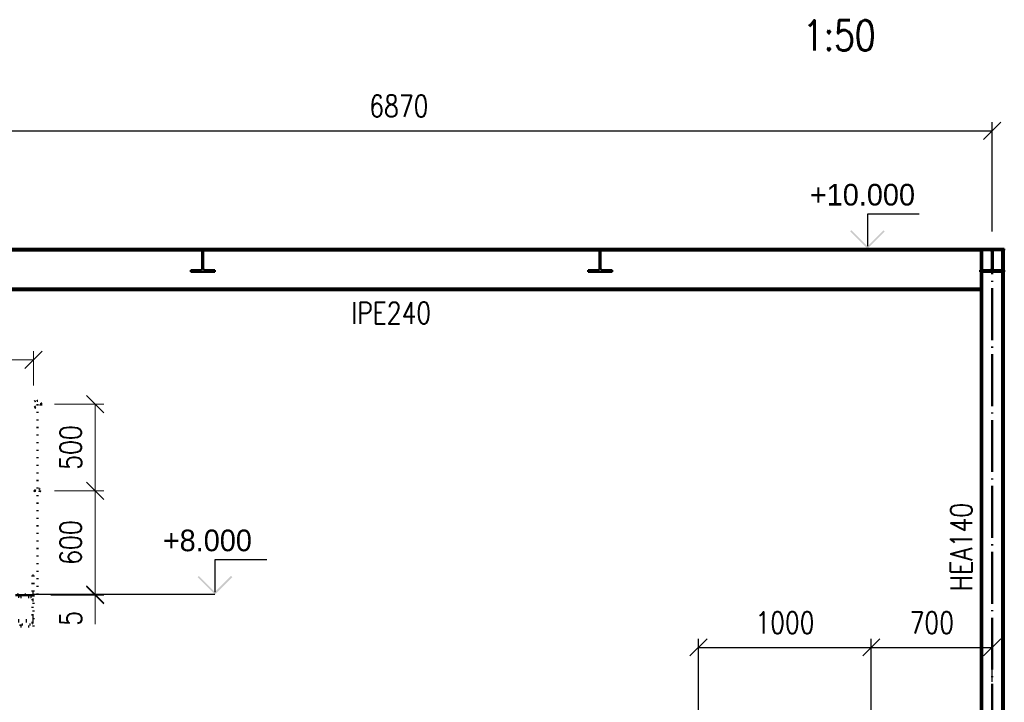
# Paper-space layout 'Layout1' of a CAD drawing. Extents: x -2 to 1033, y -36 to 596.
# Tile 16 of 182: x 98 to 212, y 201 to 280. Entities that reach past the tile are written whole.
import ezdxf

# ---------------------------------------------------------------- set-up
doc = ezdxf.new("R2010")
doc.units = 0
for name, pattern in [('ACAD_ISO02W100', [15, 12, -3]), ('ACAD_ISO04W100', [30.5, 24, -3, 0.5, -3]), ('ACAD_ISO07W100', [3.5, 0.5, -3]), ('B_CARA_09', [0.5, 0, -0.5])]:
    doc.linetypes.add(name, pattern=pattern)
doc.layers.get('0').update_dxf_attribs({"linetype": 'CONTINUOUS'})
doc.layers.get('DEFPOINTS').update_dxf_attribs({"color": 132, "linetype": 'CONTINUOUS'})
doc.layers.add('AS_INS_ON', color=7, linetype='CONTINUOUS')
for name, color, linetype, lineweight in [('SS_2.ET-DEMONTAZE_OK', 20, 'B_CARA_09', 50), ('SS_2.ET-HALA_TaO-VESTAVBA_A1÷B2-VAZBA2', 51, 'CONTINUOUS', 50), ('SS_KOTY', 3, 'CONTINUOUS', 25), ('SS_NADPIS_7', 6, 'CONTINUOUS', 70), ('SS_POPIS_PROFILU', 13, 'CONTINUOUS', 25), ('SS_STAV.OK-KOTY', 251, 'CONTINUOUS', 13)]:
    doc.layers.add(name, color=color, linetype=linetype, lineweight=lineweight)
doc.styles.add('ROMANS', font='romans.shx', dxfattribs={"width": 0.8})
doc.styles.add('romans.shx', font='romans.shx', dxfattribs={"height": 5})
doc.dimstyles.new('A-1_(2.5)_50AS', dxfattribs={"dimtxt": 2.5, "dimasz": 2, "dimexe": 1, "dimexo": 2, "dimgap": 0, "dimtad": 0, "dimdec": 1, "dimlfac": 50, "dimrnd": 1, "dimtxsty": 'ROMANS', "dimblk1": 'OBLIQUE', "dimblk2": 'OBLIQUE', "dimsah": 1, "dimcen": 2, "dimclrd": 256, "dimclre": 256, "dimclrt": 256, "dimadec": 1, "dimazin": 2, "dimtfac": 0.714286, "dimtdec": 1, "dimtmove": 0, "dimatfit": 3, "dimldrblk": 'OPEN', "dimfxl": 1, "dimtvp": 1.142857, "dimtfill": 1, "dimtolj": 1, "dimlwd": -1, "dimlwe": -1, "dimarcsym": 0})

# ---------------------------------------------------------------- blocks, each defined once
blk = doc.blocks.new('_Oblique')
at = {"color": 0, "linetype": 'ByBlock', "lineweight": -2}
blk.add_line((-0.5, -0.5), (0.5, 0.5), dxfattribs=at)
blk = doc.blocks.new('*D28')
at = {"layer": 'DEFPOINTS', "color": 0, "transparency": 16777216}
for p in [(99.94, 240.68), (63.94, 213.53, -21268.5), (99.94, 213.53, -21268.5)]:
    blk.add_point(p, dxfattribs=at)
at = {"layer": 'SS_STAV.OK-KOTY', "transparency": 16777216}
for p, q in [((63.94, 237.71), (63.94, 241.68)), ((99.94, 237.71), (99.94, 241.68)), ((63.94, 240.68), (99.94, 240.68))]:
    blk.add_line(p, q, dxfattribs=at)
at = {"layer": 'SS_STAV.OK-KOTY', "transparency": 16777216, "xscale": 2, "yscale": 2, "zscale": 2, "rotation": 180}
blk.add_blockref('_Oblique', (63.94, 240.68), dxfattribs=at)
at = {"layer": 'SS_STAV.OK-KOTY', "transparency": 16777216, "xscale": 2, "yscale": 2, "zscale": 2}
blk.add_blockref('_Oblique', (99.94, 240.68), dxfattribs=at)
at = {"layer": 'SS_STAV.OK-KOTY', "transparency": 16777216, "insert": (81.94, 243.54), "char_height": 2.5, "attachment_point": 5, "style": 'ROMANS', "bg_fill": 3, "box_fill_scale": 1.1, "bg_fill_color": 256, "bg_fill_true_color": 13158600, "bg_fill_transparency": 0}
blk.add_mtext('\\A1;1800', dxfattribs=at)
blk = doc.blocks.new('_OPEN')
at = {"color": 0, "linetype": 'ByBlock'}
for p, q in [((-1, 0.167), (0, 0)), ((0, 0), (-1, -0.167)), ((0, 0), (-1, 0))]:
    blk.add_line(p, q, dxfattribs=at)
blk = doc.blocks.new('*D33')
at = {"layer": 'DEFPOINTS', "color": 0, "transparency": 16777216}
for p in [(210.94, 267.17), (73.54, 253.53, -21312.5), (210.94, 253.53, -21312.5)]:
    blk.add_point(p, dxfattribs=at)
at = {"layer": 'SS_KOTY', "transparency": 16777216}
for p, q in [((73.54, 255.53), (73.54, 268.17)), ((210.94, 255.53), (210.94, 268.17)), ((73.54, 267.17), (210.94, 267.17))]:
    blk.add_line(p, q, dxfattribs=at)
at = {"layer": 'SS_KOTY', "transparency": 16777216, "xscale": 2, "yscale": 2, "zscale": 2, "rotation": 180}
blk.add_blockref('_Oblique', (73.54, 267.17), dxfattribs=at)
at = {"layer": 'SS_KOTY', "transparency": 16777216, "xscale": 2, "yscale": 2, "zscale": 2}
blk.add_blockref('_Oblique', (210.94, 267.17), dxfattribs=at)
at = {"layer": 'SS_KOTY', "transparency": 16777216, "insert": (142.24, 270.03), "char_height": 2.5, "attachment_point": 5, "style": 'ROMANS', "bg_fill": 3, "box_fill_scale": 1.1, "bg_fill_color": 256, "bg_fill_true_color": 13158600, "bg_fill_transparency": 0}
blk.add_mtext('\\A1;6870', dxfattribs=at)
blk = doc.blocks.new('*D42')
at = {"layer": 'DEFPOINTS', "color": 0, "transparency": 16777216}
for p in [(196.94, 207.41), (176.94, 176.73, -21280.5), (196.94, 176.73, -21268.5)]:
    blk.add_point(p, dxfattribs=at)
at = {"layer": 'SS_KOTY', "transparency": 16777216}
for p, q in [((176.94, 178.73), (176.94, 208.41)), ((196.94, 178.73), (196.94, 208.41)), ((176.94, 207.41), (196.94, 207.41))]:
    blk.add_line(p, q, dxfattribs=at)
at = {"layer": 'SS_KOTY', "transparency": 16777216, "xscale": 2, "yscale": 2, "zscale": 2, "rotation": 180}
blk.add_blockref('_Oblique', (176.94, 207.41), dxfattribs=at)
at = {"layer": 'SS_KOTY', "transparency": 16777216, "xscale": 2, "yscale": 2, "zscale": 2}
blk.add_blockref('_Oblique', (196.94, 207.41), dxfattribs=at)
at = {"layer": 'SS_KOTY', "transparency": 16777216, "insert": (186.94, 210.27), "char_height": 2.5, "attachment_point": 5, "style": 'ROMANS', "bg_fill": 3, "box_fill_scale": 1.1, "bg_fill_color": 256, "bg_fill_true_color": 13158600, "bg_fill_transparency": 0}
blk.add_mtext('\\A1;1000', dxfattribs=at)
blk = doc.blocks.new('*D43')
at = {"layer": 'DEFPOINTS', "color": 0, "transparency": 16777216}
for p in [(210.94, 207.41), (210.94, 201.43, -21312.5), (196.94, 176.73, -21268.5)]:
    blk.add_point(p, dxfattribs=at)
at = {"layer": 'SS_KOTY', "transparency": 16777216}
for p, q in [((196.94, 178.73), (196.94, 208.41)), ((210.94, 203.43), (210.94, 208.41)), ((196.94, 207.41), (210.94, 207.41))]:
    blk.add_line(p, q, dxfattribs=at)
at = {"layer": 'SS_KOTY', "transparency": 16777216, "xscale": 2, "yscale": 2, "zscale": 2, "rotation": 180}
blk.add_blockref('_Oblique', (196.94, 207.41), dxfattribs=at)
at = {"layer": 'SS_KOTY', "transparency": 16777216, "xscale": 2, "yscale": 2, "zscale": 2}
blk.add_blockref('_Oblique', (210.94, 207.41), dxfattribs=at)
at = {"layer": 'SS_KOTY', "transparency": 16777216, "insert": (203.94, 210.27), "char_height": 2.5, "attachment_point": 5, "style": 'ROMANS', "bg_fill": 3, "box_fill_scale": 1.1, "bg_fill_color": 256, "bg_fill_true_color": 13158600, "bg_fill_transparency": 0}
blk.add_mtext('\\A1;700', dxfattribs=at)
blk = doc.blocks.new('*D44')
at = {"layer": 'DEFPOINTS', "color": 0, "transparency": 16777216}
for p in [(100.38, 235.53, -21268.5), (100.38, 225.53, -21268.5), (107.09, 225.53)]:
    blk.add_point(p, dxfattribs=at)
at = {"layer": 'SS_STAV.OK-KOTY', "transparency": 16777216}
for p, q in [((102.38, 235.53), (108.09, 235.53)), ((107.09, 235.53), (107.09, 225.53)), ((102.38, 225.53), (108.09, 225.53))]:
    blk.add_line(p, q, dxfattribs=at)
at = {"layer": 'SS_STAV.OK-KOTY', "transparency": 16777216, "xscale": 2, "yscale": 2, "zscale": 2}
for p, rotation in [((107.09, 235.53), 90), ((107.09, 225.53), 270)]:
    blk.add_blockref('_Oblique', p, dxfattribs=dict(at, rotation=rotation))
at = {"layer": 'SS_STAV.OK-KOTY', "transparency": 16777216, "insert": (104.24, 230.53), "char_height": 2.5, "attachment_point": 5, "rotation": 90, "style": 'ROMANS', "bg_fill": 3, "box_fill_scale": 1.1, "bg_fill_color": 256, "bg_fill_true_color": 13158600, "bg_fill_transparency": 0}
blk.add_mtext('\\A1;500', dxfattribs=at)
blk = doc.blocks.new('*D45')
at = {"layer": 'DEFPOINTS', "color": 0, "transparency": 16777216}
for p in [(100.38, 225.53, -21268.5), (99.94, 213.53, -21268.5), (107.09, 213.53)]:
    blk.add_point(p, dxfattribs=at)
at = {"layer": 'SS_STAV.OK-KOTY', "transparency": 16777216}
for p, q in [((102.38, 225.53), (108.09, 225.53)), ((107.09, 225.53), (107.09, 213.53)), ((101.94, 213.53), (108.09, 213.53))]:
    blk.add_line(p, q, dxfattribs=at)
at = {"layer": 'SS_STAV.OK-KOTY', "transparency": 16777216, "xscale": 2, "yscale": 2, "zscale": 2}
for p, rotation in [((107.09, 225.53), 90), ((107.09, 213.53), 270)]:
    blk.add_blockref('_Oblique', p, dxfattribs=dict(at, rotation=rotation))
at = {"layer": 'SS_STAV.OK-KOTY', "transparency": 16777216, "insert": (104.24, 219.53), "char_height": 2.5, "attachment_point": 5, "rotation": 90, "style": 'ROMANS', "bg_fill": 3, "box_fill_scale": 1.1, "bg_fill_color": 256, "bg_fill_true_color": 13158600, "bg_fill_transparency": 0}
blk.add_mtext('\\A1;600', dxfattribs=at)
blk = doc.blocks.new('*D46')
at = {"layer": 'DEFPOINTS', "color": 0, "transparency": 16777216}
for p in [(99.94, 213.53, -21268.5), (99.94, 213.43, -21290.5), (107.09, 213.43)]:
    blk.add_point(p, dxfattribs=at)
at = {"layer": 'SS_STAV.OK-KOTY', "transparency": 16777216}
for p, q in [((101.94, 213.53), (108.09, 213.53)), ((101.94, 213.43), (108.09, 213.43)), ((107.09, 213.53), (107.09, 213.43)), ((107.09, 213.43), (107.09, 210.1))]:
    blk.add_line(p, q, dxfattribs=at)
at = {"layer": 'SS_STAV.OK-KOTY', "transparency": 16777216, "xscale": 2, "yscale": 2, "zscale": 2}
for p, rotation in [((107.09, 213.53), 90), ((107.09, 213.43), 270)]:
    blk.add_blockref('_Oblique', p, dxfattribs=dict(at, rotation=rotation))
at = {"layer": 'SS_STAV.OK-KOTY', "transparency": 16777216, "insert": (104.24, 210.76), "char_height": 2.5, "attachment_point": 5, "rotation": 90, "style": 'ROMANS', "bg_fill": 3, "box_fill_scale": 1.1, "bg_fill_color": 256, "bg_fill_true_color": 13158600, "bg_fill_transparency": 0}
blk.add_mtext('\\A1;5', dxfattribs=at)

psp = doc.layouts.get("Layout1")

# ---------------------------------------------------------------- hatches: boundary and pattern name
at = {"layer": 'AS_INS_ON'}
psp.add_hatch(color=9, dxfattribs=at).paths.add_polyline_path([(119.089, 215.671), (118.9476, 215.5296), (120.9476, 213.5296), (122.9476, 215.5296), (122.8062, 215.671), (120.9476, 213.8125)])

# ---------------------------------------------------------------- linework, layer by layer
at = {"layer": 'AS_INS_ON', "color": 9}
for p, q in [((126.9476, 217.5296, -21268.5), (120.9476, 217.5296, -21268.5)), ((120.9476, 217.5296, -21268.5), (120.9476, 213.8125, -21268.5))]:
    psp.add_line(p, q, dxfattribs=at)
at = {"layer": 'SS_2.ET-DEMONTAZE_OK', "color": 1, "linetype": 'ACAD_ISO07W100', "ltscale": 0.25}
psp.add_line((98.4386, 210.0396), (98.4386, 209.8296), dxfattribs=at)
at = {"layer": 'SS_2.ET-HALA_TaO-VESTAVBA_A1÷B2-VAZBA2', "color": 3, "linetype": 'ACAD_ISO02W100', "ltscale": 0.25}
for p, q in [((119.4836, 252.9296), (119.4836, 252.9589)), ((119.4836, 252.9296), (119.5936, 252.9296)), ((119.4836, 251.2796), (119.4836, 252.9296)), ((119.5936, 252.9589), (119.5936, 252.9296)), ((119.5936, 252.9296), (119.5936, 251.2796)), ((165.4836, 252.9296), (165.4836, 252.9589)), ((165.4836, 252.9296), (165.5936, 252.9296)), ((165.4836, 251.2796), (165.4836, 252.9296)), ((165.5936, 252.9589), (165.5936, 252.9296)), ((165.5936, 252.9296), (165.5936, 251.2796)), ((118.1386, 251.0396), (119.2436, 251.0396)), ((118.1386, 250.8696), (118.1386, 251.0396)), ((118.1386, 250.8696), (120.9386, 250.8696)), ((119.8336, 251.0396), (120.9386, 251.0396)), ((120.9386, 250.8696), (120.9386, 251.0396)), ((164.1386, 251.0396), (165.2436, 251.0396)), ((164.1386, 250.8696), (164.1386, 251.0396)), ((164.1386, 250.8696), (166.9386, 250.8696)), ((165.8336, 251.0396), (166.9386, 251.0396)), ((166.9386, 250.8696), (166.9386, 251.0396)), ((209.5386, 251.0396), (209.9386, 251.0396)), ((209.5386, 251.0396), (209.5386, 250.8696)), ((209.5386, 250.8696), (209.6086, 250.8696)), ((209.6086, 250.8696), (209.9386, 250.8696)), ((209.9386, 251.0396), (210.0093, 251.0396)), ((209.9386, 251.0396), (209.9386, 250.8696)), ((209.9386, 250.8696), (210.0093, 250.8696)), ((210.0093, 251.0396), (210.0386, 251.0396)), ((210.0093, 250.8696), (210.0386, 250.8696)), ((210.0386, 251.0396), (210.6436, 251.0396)), ((210.0386, 250.8696), (210.0386, 251.0396)), ((210.0386, 250.8696), (211.8386, 250.8696)), ((211.2336, 251.0396), (211.8386, 251.0396)), ((211.8386, 251.0396), (211.8679, 251.0396)), ((211.8386, 251.0396), (211.8386, 250.8696)), ((211.8386, 250.8696), (211.8679, 250.8696)), ((211.8679, 251.0396), (211.9386, 251.0396)), ((211.8679, 250.8696), (211.9386, 250.8696)), ((211.9386, 251.0396), (212.2686, 251.0396)), ((211.9386, 251.0396), (211.9386, 250.8696)), ((211.9386, 250.8696), (212.2686, 250.8696))]:
    psp.add_line(p, q, dxfattribs=at)
at = {"layer": 'SS_2.ET-HALA_TaO-VESTAVBA_A1÷B2-VAZBA2', "color": 1, "linetype": 'Continuous', "ltscale": 0.25}
for p, q in [((212.2686, 251.0396), (212.3386, 251.0396)), ((212.2686, 250.8696), (212.3386, 250.8696)), ((212.3386, 250.8696), (212.3386, 251.0396)), ((209.6086, 248.9256), (74.8686, 248.9256)), ((74.8686, 248.7296), (209.6086, 248.7296))]:
    psp.add_line(p, q, dxfattribs=at)
at = {"layer": 'SS_2.ET-HALA_TaO-VESTAVBA_A1÷B2-VAZBA2', "color": 3, "linetype": 'ACAD_ISO02W100', "ltscale": 0.25, "extrusion": (-3.7494e-33, 6.12323e-17, -1)}
for centre, start, end in [((-119.2436, 251.2796), 180, 270), ((-119.8336, 251.2796), 270, 0)]:
    psp.add_arc(centre, 0.24, start, end, dxfattribs=at)
at = {"layer": 'SS_2.ET-HALA_TaO-VESTAVBA_A1÷B2-VAZBA2', "color": 3, "linetype": 'ACAD_ISO02W100', "ltscale": 0.25, "extrusion": (-1.25575e-13, 3.03226e-13, -1)}
for centre in [(-165.2436, 251.2796), (-210.6436, 251.2796)]:
    psp.add_arc(centre, 0.24, 180, 270, dxfattribs=at)
at = {"layer": 'SS_2.ET-HALA_TaO-VESTAVBA_A1÷B2-VAZBA2', "color": 3, "linetype": 'ACAD_ISO02W100', "ltscale": 0.25, "extrusion": (3.03165e-13, 1.25636e-13, -1)}
for centre in [(-165.8336, 251.2796), (-211.2336, 251.2796)]:
    psp.add_arc(centre, 0.24, 270, 0, dxfattribs=at)

# ---------------------------------------------------------------- texts
at = {"layer": 'AS_INS_ON', "color": 9}
psp.add_text('+8.000', height=2.5, dxfattribs=at).set_placement((114.9057, 218.5296))
at = {"layer": 'SS_NADPIS_7', "color": 2, "style": 'romans.shx', "width": 0.8}
psp.add_text('1:50', height=3.5, dxfattribs=at).set_placement((189.0344, 276.4636))
at = {"layer": 'SS_POPIS_PROFILU', "color": 13, "style": 'romans.shx', "width": 0.8}
psp.add_text('IPE240', height=2.5, dxfattribs=at).set_placement((136.7236, 244.8568))
psp.add_text('HEA140', height=2.5, rotation=90, dxfattribs=at).set_placement((208.6086, 213.9236))

# ---------------------------------------------------------------- dimensions: what is measured, and where the dimension line sits
at = {"layer": 'SS_KOTY'}
dim = psp.add_linear_dim(base=(210.9386, 267.1682), p1=(73.5386, 253.5296, -21312.5), p2=(210.9386, 253.5296, -21312.5), dimstyle='A-1_(2.5)_50AS', override={"dimtmove": 1}, dxfattribs=at)
dim.commit()
dim.dimension.update_dxf_attribs({"geometry": '*D33', "text_midpoint": (142.2386, 270.0253)})
dim = psp.add_linear_dim(base=(196.9386, 207.4083), p1=(176.9386, 176.7296, -21280.5), p2=(196.9386, 176.7296, -21268.5), dimstyle='A-1_(2.5)_50AS', dxfattribs=at)
dim.commit()
dim.dimension.update_dxf_attribs({"geometry": '*D42', "text_midpoint": (186.9386, 210.2654)})
at = {"layer": 'SS_STAV.OK-KOTY'}
dim = psp.add_linear_dim(base=(99.9386, 240.6835), p1=(63.9386, 213.5296, -21268.5), p2=(99.9386, 213.5296, -21268.5), dimstyle='A-1_(2.5)_50AS', override={"dimfxl": 3000, "dimfxlon": 1}, dxfattribs=at)
dim.commit()
dim.dimension.update_dxf_attribs({"geometry": '*D28', "text_midpoint": (81.9386, 243.5406)})

# ---------------------------------------------------------------- next in the draw order: hatches: boundary and pattern name
at = {"layer": 'AS_INS_ON'}
psp.add_hatch(color=3, dxfattribs=at).paths.add_polyline_path([(194.6324, 255.671), (194.491, 255.5296), (196.491, 253.5296), (198.491, 255.5296), (198.3496, 255.671), (196.491, 253.8125)])

# ---------------------------------------------------------------- next in the draw order: linework, layer by layer
at = {"layer": 'AS_INS_ON', "color": 3}
for p, q in [((202.491, 257.5296, -21312.5), (196.491, 257.5296, -21312.5)), ((196.491, 257.5296, -21312.5), (196.491, 253.8125, -21312.5)), ((196.491, 253.5296), (210.9373, 253.5296))]:
    psp.add_line(p, q, dxfattribs=at)
at = {"layer": 'SS_2.ET-DEMONTAZE_OK', "color": 1, "linetype": 'ACAD_ISO07W100', "ltscale": 0.25}
for p, q in [((81.5386, 213.2496), (98.4386, 213.2496)), ((98.4386, 213.4296), (98.4386, 213.2196))]:
    psp.add_line(p, q, dxfattribs=at)
at = {"layer": 'SS_2.ET-HALA_TaO-VESTAVBA_A1÷B2-VAZBA2', "color": 7, "linetype": 'ACAD_ISO04W100', "ltscale": 0.25}
psp.add_line((210.9386, 253.5296), (73.5386, 253.5296), dxfattribs=at)
at = {"layer": 'SS_2.ET-HALA_TaO-VESTAVBA_A1÷B2-VAZBA2', "color": 1, "linetype": 'Continuous', "ltscale": 0.25}
for p, q in [((209.6086, 253.5296), (74.8686, 253.5296)), ((74.8686, 253.3336), (209.6086, 253.3336)), ((212.2686, 253.5296), (209.6086, 253.5296)), ((212.3386, 253.5296), (212.2686, 253.5296)), ((212.3386, 253.3596), (212.2686, 253.3596)), ((212.3386, 253.3596), (212.3386, 253.5296))]:
    psp.add_line(p, q, dxfattribs=at)
at = {"layer": 'SS_2.ET-HALA_TaO-VESTAVBA_A1÷B2-VAZBA2', "color": 3, "linetype": 'ACAD_ISO02W100', "ltscale": 0.25}
for p, q in [((118.1386, 253.3596), (118.1386, 253.5296)), ((119.2436, 253.3596), (118.1386, 253.3596)), ((119.4836, 253.0296), (119.4836, 253.1196)), ((119.5936, 253.1196), (119.5936, 253.0296)), ((120.9386, 253.3596), (119.8336, 253.3596)), ((120.9386, 253.3596), (120.9386, 253.5296)), ((164.1386, 253.3596), (164.1386, 253.5296)), ((165.2436, 253.3596), (164.1386, 253.3596)), ((165.4836, 253.0296), (165.4836, 253.1196)), ((165.5936, 253.1196), (165.5936, 253.0296)), ((166.9386, 253.3596), (165.8336, 253.3596)), ((166.9386, 253.3596), (166.9386, 253.5296)), ((209.5386, 253.5296), (209.5386, 253.3596)), ((209.9386, 253.3596), (209.5386, 253.3596)), ((209.9386, 253.5296), (209.9386, 253.3596)), ((210.0093, 253.3596), (209.9386, 253.3596)), ((210.0386, 253.3596), (210.0093, 253.3596)), ((210.0386, 253.3596), (210.0386, 253.5296)), ((210.6436, 253.3596), (210.0386, 253.3596)), ((210.8836, 251.2796), (210.8836, 253.1196)), ((210.9936, 253.1196), (210.9936, 251.2796)), ((211.8386, 253.3596), (211.2336, 253.3596)), ((211.8386, 253.5296), (211.8386, 253.3596)), ((211.8679, 253.3596), (211.8386, 253.3596)), ((211.9386, 253.3596), (211.8679, 253.3596)), ((211.9386, 253.5296), (211.9386, 253.3596)), ((212.2686, 253.3596), (211.9386, 253.3596)), ((119.5936, 253.0296), (119.4836, 253.0296)), ((119.4836, 252.9589), (119.4836, 253.0296)), ((119.5936, 253.0296), (119.5936, 252.9589)), ((165.5936, 253.0296), (165.4836, 253.0296)), ((165.4836, 252.9589), (165.4836, 253.0296)), ((165.5936, 253.0296), (165.5936, 252.9589))]:
    psp.add_line(p, q, dxfattribs=at)
at = {"layer": 'SS_2.ET-HALA_TaO-VESTAVBA_A1÷B2-VAZBA2', "color": 3, "linetype": 'ACAD_ISO02W100', "ltscale": 0.25, "extrusion": (1.25575e-13, 3.03226e-13, -1)}
psp.add_arc((-119.2436, 253.1196), 0.24, 90, 180, dxfattribs=at)
at = {"layer": 'SS_2.ET-HALA_TaO-VESTAVBA_A1÷B2-VAZBA2', "color": 3, "linetype": 'ACAD_ISO02W100', "ltscale": 0.25, "extrusion": (-3.03165e-13, 1.25636e-13, -1)}
psp.add_arc((-119.8336, 253.1196), 0.24, 0, 90, dxfattribs=at)
at = {"layer": 'SS_2.ET-HALA_TaO-VESTAVBA_A1÷B2-VAZBA2', "color": 3, "linetype": 'ACAD_ISO02W100', "ltscale": 0.25, "extrusion": (-3.7494e-33, 6.12323e-17, -1)}
for centre, start, end in [((-165.2436, 253.1196), 90, 180), ((-165.8336, 253.1196), 0, 90)]:
    psp.add_arc(centre, 0.24, start, end, dxfattribs=at)
at = {"layer": 'SS_2.ET-HALA_TaO-VESTAVBA_A1÷B2-VAZBA2', "color": 3, "linetype": 'ACAD_ISO02W100', "ltscale": 0.25, "extrusion": (-1.25575e-13, -3.03104e-13, -1)}
psp.add_arc((-210.6436, 253.1196), 0.24, 90, 180, dxfattribs=at)
at = {"layer": 'SS_2.ET-HALA_TaO-VESTAVBA_A1÷B2-VAZBA2', "color": 3, "linetype": 'ACAD_ISO02W100', "ltscale": 0.25, "extrusion": (3.03165e-13, -1.25514e-13, -1)}
psp.add_arc((-211.2336, 253.1196), 0.24, 0, 90, dxfattribs=at)

# ---------------------------------------------------------------- next in the draw order: texts
at = {"layer": 'AS_INS_ON', "color": 3}
psp.add_text('+10.000', height=2.5, dxfattribs=at).set_placement((189.8241, 258.5296))

# ---------------------------------------------------------------- next in the draw order: dimensions: what is measured, and where the dimension line sits
at = {"layer": 'SS_KOTY'}
dim = psp.add_linear_dim(base=(210.9386, 207.4083), p1=(196.9386, 176.7296, -21268.5), p2=(210.9386, 201.4262, -21312.5), dimstyle='A-1_(2.5)_50AS', override={"dimtmove": 1}, dxfattribs=at)
dim.commit()
dim.dimension.update_dxf_attribs({"geometry": '*D43', "text_midpoint": (203.9386, 210.2654)})
at = {"layer": 'SS_STAV.OK-KOTY'}
dim = psp.add_linear_dim(base=(107.0923, 225.5296), p1=(100.3836, 235.5296, -21268.5), p2=(100.3836, 225.5296, -21268.5), angle=90, dimstyle='A-1_(2.5)_50AS', override={"dimfxl": 3000, "dimfxlon": 0}, dxfattribs=at)
dim.commit()
dim.dimension.update_dxf_attribs({"geometry": '*D44', "text_midpoint": (104.2351, 230.5296)})

# ---------------------------------------------------------------- next in the draw order: linework, layer by layer
at = {"layer": 'SS_2.ET-DEMONTAZE_OK', "color": 1, "linetype": 'ACAD_ISO07W100', "ltscale": 0.25}
for radius in [0.445, 0.387]:
    psp.add_circle((100.3836, 235.5296), radius, dxfattribs=at)
at = {"layer": 'SS_2.ET-HALA_TaO-VESTAVBA_A1÷B2-VAZBA2', "color": 1, "linetype": 'Continuous', "ltscale": 0.25}
for p, q in [((209.6086, 199.1746), (209.6086, 253.5296)), ((209.7786, 253.5296), (209.7786, 199.1746)), ((212.0986, 253.5296), (212.0986, 199.1746)), ((212.2686, 253.5296), (212.2686, 199.1746))]:
    psp.add_line(p, q, dxfattribs=at)
at = {"layer": 'SS_2.ET-HALA_TaO-VESTAVBA_A1÷B2-VAZBA2', "color": 7, "linetype": 'ACAD_ISO04W100', "ltscale": 0.25}
psp.add_line((210.9386, 174.3296), (210.9386, 253.5296), dxfattribs=at)

# ---------------------------------------------------------------- next in the draw order: dimensions: what is measured, and where the dimension line sits
at = {"layer": 'SS_STAV.OK-KOTY'}
dim = psp.add_linear_dim(base=(107.0923, 213.5296), p1=(100.3836, 225.5296, -21268.5), p2=(99.9386, 213.5296, -21268.5), angle=90, dimstyle='A-1_(2.5)_50AS', override={"dimfxl": 3000, "dimfxlon": 0}, dxfattribs=at)
dim.commit()
dim.dimension.update_dxf_attribs({"geometry": '*D45', "text_midpoint": (104.2351, 219.5296)})

# ---------------------------------------------------------------- next in the draw order: linework, layer by layer
at = {"layer": 'SS_2.ET-DEMONTAZE_OK', "color": 1, "linetype": 'ACAD_ISO07W100', "ltscale": 0.25}
psp.add_line((99.9386, 215.7296), (99.8186, 215.7296), dxfattribs=at)
for radius in [0.32, 0.28]:
    psp.add_circle((100.3836, 225.5296), radius, dxfattribs=at)

# ---------------------------------------------------------------- next in the draw order: dimensions: what is measured, and where the dimension line sits
at = {"layer": 'SS_STAV.OK-KOTY'}
dim = psp.add_linear_dim(base=(107.0923, 213.4296), p1=(99.9386, 213.5296, -21268.5), p2=(99.9386, 213.4296, -21290.5), angle=90, dimstyle='A-1_(2.5)_50AS', override={"dimfxl": 3000, "dimfxlon": 0}, dxfattribs=at)
dim.commit()
dim.dimension.update_dxf_attribs({"geometry": '*D46', "text_midpoint": (104.2351, 210.763)})

# ---------------------------------------------------------------- next in the draw order: linework, layer by layer
at = {"layer": 'AS_INS_ON', "color": 9}
psp.add_line((120.9476, 213.5296), (99.9406, 213.5296), dxfattribs=at)
at = {"layer": 'SS_2.ET-DEMONTAZE_OK', "color": 1, "linetype": 'ACAD_ISO07W100', "ltscale": 0.25}
for p, q in [((100.3836, 235.5296), (100.3836, 213.4296)), ((99.8186, 215.7296), (99.8186, 213.7296)), ((99.9386, 215.7296), (99.9386, 213.7296)), ((99.9386, 213.5296), (63.9386, 213.5296)), ((99.9386, 213.4296), (65.4386, 213.4296)), ((98.4386, 213.2496), (99.9386, 213.2496)), ((98.4386, 213.2196), (99.5886, 213.2196)), ((99.8186, 213.7296), (99.9386, 213.7296)), ((99.9386, 213.5296), (99.9386, 213.4296)), ((99.9386, 213.4296), (99.9386, 209.8296)), ((99.8286, 212.9796), (99.8286, 210.2796)), ((99.9386, 212.9296), (99.8286, 212.9296)), ((99.9386, 212.8296), (99.8286, 212.8296)), ((99.8286, 210.9896), (99.9386, 210.9896)), ((81.5386, 210.5696), (99.8286, 210.5696)), ((81.5386, 210.3896), (99.8286, 210.3896)), ((99.5886, 210.0396), (98.4386, 210.0396)), ((98.4386, 209.8296), (99.9386, 209.8296)), ((99.8286, 210.8896), (99.9386, 210.8896)), ((99.8286, 210.5696), (99.9386, 210.5696)), ((99.8286, 210.3896), (99.9386, 210.3896))]:
    psp.add_line(p, q, dxfattribs=at)
at = {"layer": 'SS_2.ET-DEMONTAZE_OK', "color": 9, "linetype": 'ACAD_ISO04W100', "ltscale": 0.25}
psp.add_line((67.3386, 213.4296), (99.9386, 213.4296), dxfattribs=at)
at = {"layer": 'SS_2.ET-DEMONTAZE_OK', "color": 1, "linetype": 'ACAD_ISO07W100', "ltscale": 0.25, "extrusion": (-3.7494e-33, 6.12323e-17, -1)}
for centre, start, end in [((-99.5886, 212.9796), 90, 180), ((-99.5886, 210.2796), 180, 270)]:
    psp.add_arc(centre, 0.24, start, end, dxfattribs=at)

doc.saveas('drawing.dxf')
